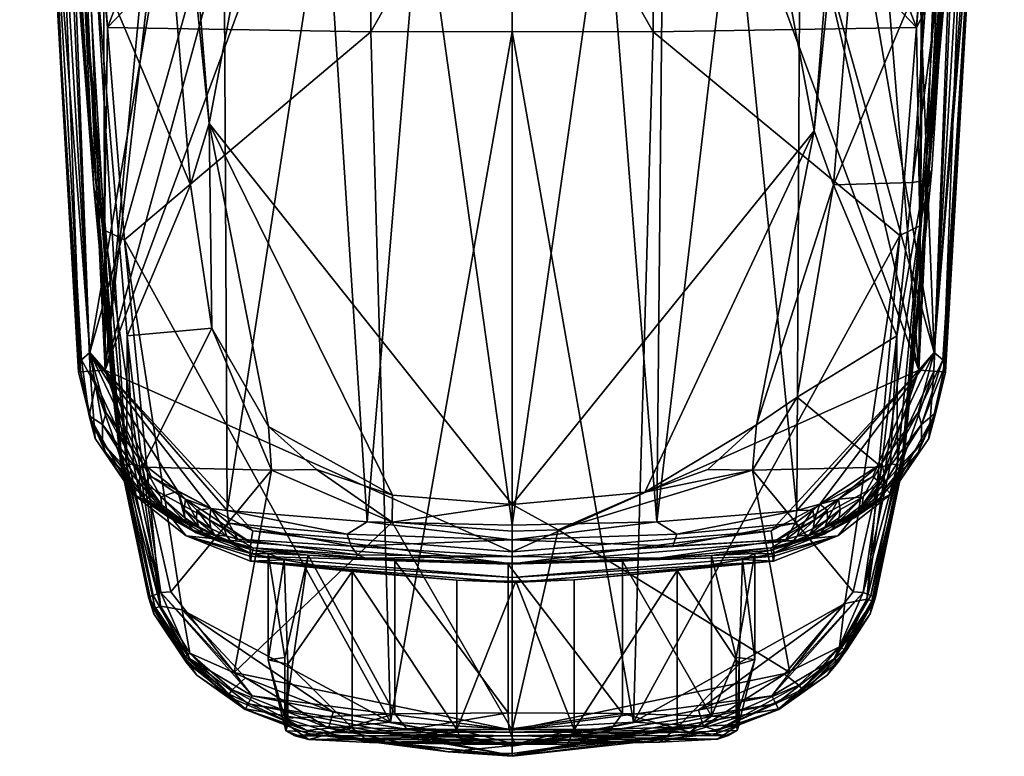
# Model space of a CAD drawing. Header units: centimetres. Extents: x 2.4 to 7.3, y -10.6 to 3.7.
# Tile 1 of 7: x 2.4 to 7.3, y -10.6 to -6.9. Entities that reach past the tile are written whole.
import ezdxf

# ---------------------------------------------------------------- set-up
doc = ezdxf.new("R2010")
doc.units = ezdxf.units.CM
doc.layers.get('0').update_dxf_attribs({"true_color": 0x5890e1})

msp = doc.modelspace()

# ---------------------------------------------------------------- meshes
at = {"color": 46, "true_color": 0x876e08}
mesh = msp.add_polyface(dxfattribs=at)
corners = [(2.5379, -6.1978, 56.3377), (2.6894, -8.6629, 56.3913), (2.3982, -0.9975, 56.3924), (3.4885, -2.6807, 56.5905), (2.8119, -8.6546, 56.4896), (4.3375, -3.0774, 56.6353), (3.3854, -2.5968, 56.5823), (4.8268, -3.2084, 56.642), (2.3885, -0.9976, 56.3384), (2.5427, -6.1978, 55.5291), (2.3885, -0.8844, 55.4171), (2.5555, -6.1978, 55.412), (2.4506, -2.8545, 55.1583), (2.5384, -5.0129, 55.2712), (2.5957, -6.1978, 55.3055), (3.1447, -6.1978, 54.3409), (2.6341, -4.8066, 55.0011), (3.2075, -6.091, 54.2358), (3.2696, -4.6817, 53.7168), (3.4874, -4.9548, 53.5761), (3.7407, -4.5205, 53.179), (3.7328, -5.2102, 53.4542), (4.0577, -4.7296, 53.1056), (4.0107, -5.4445, 53.3542), (4.4279, -4.9045, 53.0684), (4.3314, -5.6512, 53.2834), (4.8268, -5.0257, 53.0752), (4.7154, -5.8172, 53.2557), (4.8268, -5.8502, 53.258), (4.3764, -6.1978, 53.36), (4.4018, -4.2366, 52.7701), (4.0026, -4.0805, 52.7876), (4.8268, -4.3413, 52.7945), (3.9018, -6.1978, 53.5632), (3.4668, -4.2836, 53.2815), (2.9092, -4.0871, 54.0494), (3.3988, -6.1978, 54.0057), (4.9381, -5.8172, 53.2557), (4.8268, -6.1978, 53.3058), (5.2257, -4.9045, 53.0684), (4.8268, -4.3422, 58.9035), (5.0482, -4.4859, 59.0149), (4.8268, -4.6725, 59.1085), (2.4133, -1.5388, 60.1724), (2.5642, -4.9908, 60.1679), (2.6924, -6.5982, 60.287), (2.4749, -1.5348, 60.2289), (2.7621, -6.6095, 60.344), (2.5287, -4.3412, 59.8986), (2.6672, -6.6018, 60.2016), (4.2498, -4.718, 59.1946), (4.6054, -4.4859, 59.0149), (4.8268, -5.7486, 59.3711), (4.1231, -5.6005, 59.4068), (3.8851, -4.9586, 59.3643), (3.5628, -4.4296, 59.3269), (3.4985, -5.221, 59.499), (2.6473, -4.3419, 59.7158), (4.1381, -4.0893, 58.8201), (3.8619, -4.2489, 59.086), (2.8235, -6.9566, 59.8173), (2.591, -4.3418, 59.7536), (2.7556, -7.7514, 60.0367), (2.5379, -4.3415, 59.8393), (3.3261, -7.4316, 60.5262), (2.7265, -1.5391, 60.3548), (3.2338, -7.7356, 60.5082), (4.8268, -9.3199, 60.5702), (4.8268, 0.5454, 60.3409)]
mesh.append_faces([[corners[k] for k in face] for face in [(0, 1, 2), (3, 4, 5), (3, 6, 4), (5, 4, 7), (8, 9, 0), (9, 10, 11), (12, 13, 11), (11, 13, 14), (14, 13, 15), (15, 13, 16), (17, 16, 18), (19, 18, 20), (21, 20, 22), (23, 22, 24), (25, 24, 26), (27, 26, 28), (27, 29, 25), (26, 27, 25), (22, 30, 24), (22, 31, 30), (22, 20, 31), (24, 32, 26), (24, 30, 32), (25, 33, 23), (24, 25, 23), (23, 33, 21), (22, 23, 21), (15, 16, 17), (20, 21, 19), (19, 21, 17), (18, 19, 17), (34, 18, 35), (34, 20, 18), (18, 16, 35), (33, 36, 21), (21, 36, 17), (28, 37, 38), (28, 26, 37), (39, 26, 32), (40, 41, 42), (43, 44, 45), (46, 45, 47), (44, 48, 49), (50, 51, 42), (52, 50, 42), (52, 53, 50), (50, 53, 54), (55, 54, 56), (57, 55, 56), (40, 42, 51), (53, 56, 54), (51, 50, 58), (58, 50, 59), (59, 50, 55), (55, 50, 54), (60, 56, 53), (60, 57, 56), (57, 60, 61), (61, 62, 63), (62, 48, 63), (64, 65, 66), (65, 47, 66), (67, 68, 64)]], dxfattribs={"color": 46})
mesh = msp.add_polyface(dxfattribs=at)
corners = [(2.3982, -0.9975, 56.3924), (2.737, -8.6597, 56.4575), (2.446, -0.9971, 56.4578), (2.5206, -0.9965, 56.4896), (2.8119, -8.6546, 56.4896), (3.3854, -2.5968, 56.5823), (2.7851, -1.7397, 56.5223), (2.3885, -0.8599, 55.2152), (2.4506, -2.8545, 55.1583), (2.5555, -6.1978, 55.412), (2.5384, -5.0129, 55.2712), (2.6341, -4.8066, 55.0011), (2.6459, -3.4297, 54.4481), (2.9092, -4.0871, 54.0494), (2.7593, -2.8145, 53.3864), (3.1275, -3.4041, 53.0592), (2.7755, -2.2619, 52.2589), (3.5607, -2.3255, 49.3605), (3.8915, -3.1965, 51.8622), (3.5233, -3.0204, 51.9008), (2.478, -2.7109, 54.9112), (3.6617, -3.8868, 52.8447), (3.7407, -4.5205, 53.179), (3.4668, -4.2836, 53.2815), (3.219, -2.8031, 51.9827), (2.5301, -2.1352, 53.8081), (2.4749, -1.5348, 60.2289), (2.4133, -1.5388, 60.1724), (2.6924, -6.5982, 60.287), (2.5642, -4.9908, 60.1679), (2.3908, -1.5417, 60.0919), (2.5287, -4.3412, 59.8986), (2.5379, -4.3415, 59.8393), (2.4981, -2.9127, 59.6594), (2.5447, -3.6424, 59.7209), (2.5961, -3.6439, 59.6759), (2.5469, -3.0797, 59.6249), (2.6473, -4.3419, 59.7158), (2.6531, -4.2593, 59.7074), (2.591, -4.3418, 59.7536), (2.3904, -1.4969, 59.7832), (2.8956, -2.7542, 58.4088), (3.0034, -2.7839, 57.7453), (3.276, -3.2302, 58.5092), (3.1327, -3.2682, 58.9194), (3.694, -3.6716, 58.6506), (3.2468, -3.8946, 59.2964), (3.8619, -4.2489, 59.086), (3.5628, -4.4296, 59.3269), (2.9525, -4.0708, 59.5426), (2.6972, -3.4805, 59.578), (2.9474, -3.3447, 59.2838), (2.8018, -2.747, 58.8726), (3.4234, -3.1433, 57.5903), (3.5068, -3.2049, 57.6285), (3.6936, -3.3025, 57.532), (4.0498, -3.5321, 57.9055), (2.6734, -2.7716, 59.2988), (3.4883, -3.7668, 58.9929), (2.8543, -1.5331, 60.3891), (2.7265, -1.5391, 60.3548), (3.3261, -7.4316, 60.5262), (2.82, -2.4491, 56.9076), (3.6936, -3.2304, 56.9243), (2.7621, -6.6095, 60.344), (4.8268, 0.5454, 60.3409)]
mesh.append_faces([[corners[k] for k in face] for face in [(0, 1, 2), (3, 2, 4), (4, 5, 6), (3, 4, 6), (7, 8, 9), (10, 8, 11), (11, 8, 12), (13, 12, 14), (15, 14, 16), (17, 18, 19), (12, 8, 20), (21, 22, 23), (15, 23, 13), (14, 15, 13), (19, 21, 15), (24, 15, 16), (24, 19, 15), (13, 11, 12), (20, 25, 12), (12, 25, 14), (15, 21, 23), (26, 27, 28), (29, 30, 31), (32, 33, 34), (35, 34, 33), (36, 35, 33), (37, 35, 38), (37, 39, 35), (35, 39, 34), (39, 32, 34), (31, 40, 32), (32, 40, 33), (41, 42, 43), (44, 43, 45), (46, 47, 48), (49, 48, 37), (38, 49, 37), (38, 35, 49), (49, 35, 50), (46, 50, 51), (44, 51, 52), (41, 44, 52), (41, 43, 44), (42, 53, 43), (43, 53, 54), (53, 55, 54), (56, 43, 54), (35, 36, 50), (50, 36, 51), (51, 36, 57), (57, 52, 51), (51, 44, 46), (46, 44, 58), (47, 46, 58), (45, 58, 44), (48, 49, 46), (46, 49, 50), (59, 60, 61), (53, 42, 62), (63, 53, 62), (63, 55, 53), (26, 64, 60), (65, 59, 61)]], dxfattribs={"color": 46})
mesh = msp.add_polyface(dxfattribs=at)
corners = [(5.5426, -3.0898, 56.6272), (6.1648, -2.6809, 56.5905), (5.3161, -3.0773, 56.6353), (4.8268, -3.2084, 56.642), (5.9918, -3.8868, 52.8447), (5.9129, -4.5205, 53.179), (5.651, -4.0805, 52.7876), (5.7621, -3.1965, 51.8622), (5.3231, -3.327, 51.8718), (5.6996, -2.4856, 49.3389), (4.8268, -2.9611, 50.9556), (5.2518, -4.2366, 52.7701), (4.8268, -4.3413, 52.7945), (4.8268, -3.4061, 51.9304), (5.5959, -4.7296, 53.1056), (6.1303, -3.0204, 51.9008), (5.2318, -3.6146, 57.8437), (5.6037, -3.5321, 57.9055), (5.1646, -3.6819, 58.0233), (5.4613, -3.4918, 57.4695), (5.96, -3.3026, 57.532), (6.1468, -3.2049, 57.6285), (6.3776, -3.2302, 58.5092), (5.9595, -3.6716, 58.6506), (4.9955, -3.7999, 58.2532), (5.5154, -4.0893, 58.8201), (4.8268, -3.8615, 58.3546), (4.8268, -4.3422, 58.9035), (4.8268, -3.7117, 58.0343), (5.1296, -3.6961, 58.0481), (5.1916, -3.5909, 57.6654), (5.0748, -3.5827, 57.5228), (4.9067, -3.5816, 57.4464), (5.0482, -4.4859, 59.0149), (4.8268, -3.693, 57.9819), (6.1653, -3.7668, 58.9929), (5.7917, -4.2489, 59.086), (6.3228, -7.4691, 60.527), (6.7992, -1.5331, 60.3891), (4.8268, 0.5454, 60.3409), (4.8268, -3.5124, 56.9303), (5.9599, -3.2304, 56.9243), (5.3161, -3.0171, 56.9198), (6.1979, -2.5747, 56.9102), (6.1979, -2.6239, 56.7461), (5.3161, -3.0362, 56.8478), (4.3375, -3.0171, 56.9198), (4.3375, -3.0362, 56.8478), (5.2082, -3.6699, 57.7942), (5.1669, -3.663, 57.6622), (5.0816, -3.6573, 57.5532), (4.9597, -3.6619, 57.49), (4.8268, -3.6522, 57.4568), (5.1919, -3.6847, 57.9245), (4.782, -3.6636, 57.4714), (5.1051, -3.67, 57.5937), (5.1877, -3.6783, 57.7511), (4.4519, -3.6803, 57.8407)]
mesh.append_faces([[corners[k] for k in face] for face in [(0, 1, 2), (3, 0, 2), (4, 5, 6), (7, 6, 8), (9, 8, 10), (11, 12, 13), (8, 13, 10), (8, 11, 13), (8, 6, 11), (11, 6, 14), (9, 7, 8), (7, 4, 6), (7, 15, 4), (16, 17, 18), (17, 16, 19), (20, 17, 19), (20, 21, 17), (17, 22, 23), (24, 23, 25), (26, 25, 27), (26, 24, 25), (26, 28, 24), (24, 28, 29), (24, 29, 18), (17, 24, 18), (17, 23, 24), (16, 30, 19), (19, 30, 31), (32, 19, 31), (27, 25, 33), (28, 34, 29), (35, 36, 23), (23, 36, 25), (37, 38, 39), (32, 40, 19), (19, 40, 41), (20, 19, 41), (2, 1, 44), (45, 44, 42), (46, 45, 42), (45, 2, 44), (45, 47, 2), (30, 16, 48), (49, 30, 48), (49, 50, 30), (30, 50, 31), (31, 50, 51), (32, 51, 52), (18, 53, 16), (16, 53, 48), (32, 31, 51), (54, 52, 51), (55, 50, 49), (56, 49, 48), (18, 29, 53), (51, 50, 55), (48, 53, 56), (49, 56, 55)]], dxfattribs={"color": 46})
mesh.append_faces([[corners[k] for k in face] for face in [(42, 41, 40), (57, 55, 56), (57, 56, 53), (57, 53, 29)]], dxfattribs={"vtx0": -1, "vtx2": -1, "color": 46})
mesh.append_faces([[corners[k] for k in face] for face in [(42, 43, 41)]], dxfattribs={"vtx1": -1, "vtx2": -1, "color": 46})
mesh = msp.add_polyface(dxfattribs=at)
corners = [(6.9641, -8.6629, 56.3913), (7.1156, -6.1978, 56.3377), (7.2553, -0.9975, 56.3924), (6.8417, -8.6546, 56.4896), (6.8879, -1.8288, 56.5198), (6.3506, -2.604, 56.5749), (5.5426, -3.0898, 56.6272), (4.8268, -3.2084, 56.642), (6.7444, -4.0871, 54.0494), (7.0195, -4.8066, 55.0011), (6.384, -4.6817, 53.7168), (6.1868, -4.2836, 53.2815), (5.9129, -4.5205, 53.179), (7.0578, -6.1978, 55.3055), (6.8254, -6.1978, 54.8655), (7.1154, -5.0074, 55.271), (6.4461, -6.091, 54.2358), (6.1662, -4.9548, 53.5761), (5.9208, -5.2102, 53.4542), (5.5959, -4.7296, 53.1056), (5.6428, -5.4445, 53.3542), (5.2257, -4.9045, 53.0684), (5.3222, -5.6512, 53.2834), (4.8268, -5.0257, 53.0752), (4.9381, -5.8172, 53.2557), (6.2547, -6.1978, 54.0056), (5.9238, -6.1978, 53.6844), (5.7499, -6.1981, 53.5621), (5.5747, -6.1978, 53.4667), (5.2896, -6.1978, 53.3633), (5.2518, -4.2366, 52.7701), (4.8268, -4.3413, 52.7945), (5.651, -4.0805, 52.7876), (7.1109, -6.1978, 55.5291), (7.0981, -6.1978, 55.4125), (7.2651, -0.8844, 55.4171), (7.203, -2.8551, 55.1584), (7.2651, -0.9976, 56.3384), (6.9612, -6.5982, 60.287), (6.9864, -6.6018, 60.2016), (7.0894, -4.9908, 60.1679), (7.2403, -1.5388, 60.1724), (7.1787, -1.5348, 60.2289), (6.8915, -6.6095, 60.344), (7.1086, -4.3645, 60.1531), (5.7917, -4.2489, 59.086), (6.0908, -4.4296, 59.3269), (5.4038, -4.718, 59.1946), (5.5154, -4.0893, 58.8201), (5.0482, -4.4859, 59.0149), (7.0061, -4.3419, 59.7157), (6.1572, -5.2194, 59.4994), (5.7685, -4.9586, 59.3643), (5.5381, -5.5973, 59.4077), (4.8268, -5.7486, 59.3711), (4.8268, -4.6725, 59.1085), (6.83, -6.9566, 59.8173), (7.1249, -4.3412, 59.8986), (6.9669, -6.713, 59.9864), (7.1161, -4.3415, 59.8408), (6.9251, -6.7725, 59.8876), (7.0626, -4.3418, 59.7536), (6.3228, -7.4691, 60.527), (6.4199, -7.7358, 60.5082), (6.9271, -1.5391, 60.3548), (4.8268, -9.3199, 60.5702), (4.8268, 0.5454, 60.3409)]
mesh.append_faces([[corners[k] for k in face] for face in [(0, 1, 2), (3, 4, 5), (6, 3, 5), (6, 7, 3), (8, 9, 10), (11, 10, 12), (13, 14, 15), (15, 14, 9), (9, 14, 16), (10, 16, 17), (12, 17, 18), (19, 18, 20), (21, 20, 22), (23, 22, 24), (18, 25, 26), (20, 26, 27), (22, 27, 28), (29, 22, 28), (29, 24, 22), (22, 23, 21), (21, 19, 20), (21, 30, 19), (21, 31, 30), (10, 11, 8), (9, 16, 10), (17, 12, 10), (18, 19, 12), (12, 19, 32), (17, 16, 18), (18, 16, 25), (20, 18, 26), (27, 22, 20), (33, 34, 35), (13, 15, 34), (34, 15, 36), (33, 37, 1), (38, 39, 40), (41, 38, 40), (38, 42, 43), (45, 46, 47), (48, 47, 49), (46, 50, 51), (52, 51, 53), (47, 53, 54), (55, 47, 54), (55, 49, 47), (47, 46, 52), (53, 47, 52), (48, 45, 47), (52, 46, 51), (56, 53, 51), (50, 56, 51), (57, 58, 59), (59, 58, 60), (61, 60, 56), (50, 61, 56), (61, 59, 60), (62, 63, 64), (64, 63, 43), (65, 62, 66)]], dxfattribs={"color": 46})
mesh.append_faces([[corners[k] for k in face] for face in [(40, 39, 44), (57, 44, 39), (39, 58, 57)]], dxfattribs={"vtx2": -1, "color": 46})
mesh = msp.add_polyface(dxfattribs=at)
corners = [(6.9166, -8.6597, 56.4575), (7.2553, -0.9975, 56.3924), (7.2076, -0.9971, 56.4578), (6.8417, -8.6546, 56.4896), (7.133, -0.9965, 56.4896), (6.9161, -1.758, 56.5164), (6.8879, -1.8288, 56.5198), (6.3506, -2.604, 56.5749), (6.1648, -2.6809, 56.5905), (5.5426, -3.0898, 56.6272), (6.526, -3.4041, 53.0592), (6.4346, -2.8031, 51.9827), (6.8781, -2.2619, 52.2589), (7.1756, -2.7109, 54.9112), (7.203, -2.8551, 55.1584), (7.0076, -3.4297, 54.448), (7.1235, -2.1352, 53.8081), (6.8942, -2.8145, 53.3864), (7.0195, -4.8066, 55.0011), (7.1154, -5.0074, 55.271), (6.7444, -4.0871, 54.0494), (6.0928, -2.3255, 49.3605), (6.1303, -3.0204, 51.9008), (5.7621, -3.1965, 51.8622), (5.9918, -3.8868, 52.8447), (6.1868, -4.2836, 53.2815), (5.9129, -4.5205, 53.179), (7.2651, -0.8599, 55.2157), (7.0981, -6.1978, 55.4125), (7.2403, -1.5388, 60.1724), (7.1787, -1.5348, 60.2289), (6.9612, -6.5982, 60.287), (7.1086, -4.3645, 60.1531), (7.2628, -1.5417, 60.0919), (7.0894, -4.9908, 60.1679), (7.0061, -4.3419, 59.7157), (7.0003, -4.264, 59.7076), (7.0574, -3.6444, 59.6759), (7.0626, -4.3418, 59.7536), (7.1089, -3.6424, 59.7209), (7.2632, -1.4969, 59.7832), (7.1161, -4.3415, 59.8408), (7.1554, -2.9127, 59.6594), (7.1249, -4.3412, 59.8986), (7.1083, -3.0646, 59.6235), (5.96, -3.3026, 57.532), (6.2449, -3.1332, 57.5942), (6.1468, -3.2049, 57.6285), (6.3776, -3.2302, 58.5092), (6.6477, -2.7866, 57.744), (6.758, -2.7542, 58.4088), (6.5209, -3.2682, 58.9194), (6.8518, -2.747, 58.8726), (6.7062, -3.3447, 59.2838), (6.9802, -2.7716, 59.2988), (6.9563, -3.4805, 59.578), (6.7011, -4.0708, 59.5426), (6.4068, -3.8946, 59.2964), (6.0908, -4.4296, 59.3269), (5.9595, -3.6716, 58.6506), (5.7917, -4.2489, 59.086), (6.1653, -3.7668, 58.9929), (5.6037, -3.5321, 57.9055), (6.7992, -1.5331, 60.3891), (6.3228, -7.4691, 60.527), (6.9271, -1.5391, 60.3548), (6.8915, -6.6095, 60.344), (5.9599, -3.2304, 56.9243), (6.8335, -2.4491, 56.9076)]
mesh.append_faces([[corners[k] for k in face] for face in [(0, 1, 2), (3, 2, 4), (5, 3, 4), (5, 6, 3), (7, 8, 9), (10, 11, 12), (13, 14, 15), (16, 15, 17), (15, 14, 18), (14, 19, 18), (18, 20, 15), (15, 20, 17), (17, 20, 10), (12, 17, 10), (21, 22, 23), (11, 10, 22), (22, 10, 24), (20, 25, 10), (10, 25, 24), (24, 25, 26), (27, 28, 14), (29, 30, 31), (35, 36, 37), (38, 37, 39), (40, 41, 42), (40, 43, 41), (42, 41, 39), (38, 35, 37), (39, 37, 42), (42, 37, 44), (41, 38, 39), (45, 46, 47), (47, 46, 48), (46, 49, 48), (48, 49, 50), (51, 50, 52), (53, 52, 54), (44, 53, 54), (44, 55, 53), (44, 37, 55), (55, 37, 56), (57, 56, 58), (37, 36, 56), (56, 36, 35), (48, 51, 59), (48, 50, 51), (58, 60, 57), (57, 60, 61), (51, 61, 59), (51, 57, 61), (51, 53, 57), (51, 52, 53), (53, 55, 57), (57, 55, 56), (47, 48, 62), (56, 35, 58), (63, 64, 65), (65, 66, 30), (45, 67, 46), (67, 68, 46), (46, 68, 49)]], dxfattribs={"color": 46})
mesh.append_faces([[corners[k] for k in face] for face in [(32, 33, 34), (33, 32, 43)]], dxfattribs={"vtx2": -1, "color": 46})
mesh = msp.add_polyface(dxfattribs=at)
corners = [(2.7323, -8.8805, 55.5213), (2.7623, -8.9922, 56.3684), (2.6848, -8.6384, 55.5715), (2.6801, -8.6637, 56.3373), (2.7353, -8.5663, 55.3468), (2.7636, -8.7281, 55.3182), (2.6938, -8.6035, 55.4627), (2.7993, -8.9241, 55.291), (2.816, -8.8655, 55.2422), (2.6894, -8.6629, 56.3913), (2.737, -8.6597, 56.4575), (2.5427, -6.1978, 55.5291), (2.6076, -7.4177, 55.5503), (2.5379, -6.1978, 56.3377), (2.5957, -6.1978, 55.3055), (2.5555, -6.1978, 55.412), (4.8268, -6.1978, 53.3058), (4.8268, -9.4226, 53.5405), (4.3764, -6.1978, 53.36), (4.1101, -9.4049, 53.7244), (3.9018, -6.1978, 53.5632), (3.4161, -9.3503, 54.3531), (3.3988, -6.1978, 54.0057), (3.1447, -6.1978, 54.3409), (5.2896, -6.1978, 53.3633), (2.3982, -0.9975, 56.3924), (2.446, -0.9971, 56.4578), (2.8119, -8.6546, 56.4896), (4.8268, -3.2084, 56.642), (4.8268, -9.5546, 56.6154), (4.7154, -5.8172, 53.2557), (4.8268, -5.8502, 53.258), (4.3314, -5.6512, 53.2834), (3.2075, -6.091, 54.2358), (4.9381, -5.8172, 53.2557), (2.5642, -4.9908, 60.1679), (2.6672, -6.6018, 60.2016), (2.6924, -6.5982, 60.287), (2.889, -9.121, 60.2509), (2.7621, -6.6095, 60.344), (2.9178, -9.1228, 60.3419), (2.9207, -8.485, 60.385), (2.8963, -9.1262, 60.2976), (2.5287, -4.3412, 59.8986), (2.7556, -7.7514, 60.0367), (2.8464, -8.7345, 60.076), (4.1231, -5.6005, 59.4068), (4.8268, -5.7486, 59.3711), (4.1274, -6.978, 59.486), (2.8235, -6.9566, 59.8173), (2.9071, -8.0093, 59.8602), (4.8268, -6.9771, 59.4416), (4.2255, -10.3984, 59.9618), (3.0854, -9.8241, 60.0046), (2.8093, -7.9615, 59.9318), (2.591, -4.3418, 59.7536), (3.3393, -8.4459, 60.5266), (3.3261, -7.4316, 60.5262), (3.2338, -7.7356, 60.5082), (3.6216, -8.9331, 60.5611), (2.9971, -9.1351, 60.3987), (4.235, -9.2728, 60.569), (4.8268, -9.3199, 60.5702)]
mesh.append_faces([[corners[k] for k in face] for face in [(0, 1, 2), (2, 1, 3), (4, 5, 6), (6, 5, 0), (2, 6, 0), (7, 5, 8), (3, 1, 9), (9, 1, 10), (11, 12, 13), (13, 12, 3), (3, 12, 2), (14, 4, 15), (15, 4, 6), (12, 6, 2), (12, 15, 6), (12, 11, 15), (16, 17, 18), (18, 17, 19), (20, 19, 21), (22, 21, 4), (23, 4, 14), (23, 22, 4), (4, 8, 5), (22, 20, 21), (20, 18, 19), (17, 16, 24), (3, 9, 13), (9, 10, 25), (26, 10, 27), (28, 27, 29), (16, 30, 31), (16, 18, 30), (18, 20, 32), (23, 33, 22), (24, 16, 34), (35, 36, 37), (37, 36, 38), (39, 40, 41), (39, 37, 40), (40, 37, 42), (38, 42, 37), (43, 44, 36), (36, 44, 38), (38, 44, 45), (46, 47, 48), (49, 48, 50), (49, 46, 48), (51, 52, 48), (47, 51, 48), (52, 50, 48), (50, 53, 54), (49, 54, 55), (53, 45, 54), (54, 45, 44), (55, 54, 44), (49, 50, 54), (56, 57, 58), (56, 59, 57), (58, 39, 41), (56, 41, 60), (56, 58, 41), (61, 62, 57), (59, 61, 57)]], dxfattribs={"color": 46})
mesh = msp.add_polyface(dxfattribs=at)
corners = [(6.9599, -8.6035, 55.463), (6.8386, -8.8633, 55.2438), (6.9182, -8.5663, 55.3468), (6.8543, -8.9241, 55.291), (6.9688, -8.6384, 55.5715), (6.9266, -8.8641, 55.5277), (6.8912, -8.9922, 56.3684), (6.9735, -8.6637, 56.3373), (6.9166, -8.6597, 56.4575), (6.9641, -8.6629, 56.3913), (5.2896, -6.1978, 53.3633), (5.5747, -6.1978, 53.4667), (5.5435, -9.4049, 53.7244), (4.8268, -9.4226, 53.5405), (5.9238, -6.1978, 53.6844), (6.2375, -9.3503, 54.3531), (6.2547, -6.1978, 54.0056), (6.511, -6.1978, 54.344), (6.8254, -6.1978, 54.8655), (7.0578, -6.1978, 55.3055), (7.1109, -6.1978, 55.5291), (7.0981, -6.1978, 55.4125), (7.1156, -6.1978, 56.3377), (6.8417, -8.6546, 56.4896), (7.2076, -0.9971, 56.4578), (7.2553, -0.9975, 56.3924), (4.8268, -3.2084, 56.642), (4.8268, -9.5546, 56.6154), (6.4461, -6.091, 54.2358), (5.7499, -6.1981, 53.5621), (6.7573, -9.1262, 60.2976), (6.7646, -9.121, 60.2509), (6.869, -7.714, 60.2914), (6.7329, -8.485, 60.385), (6.7357, -9.1228, 60.3419), (6.811, -7.725, 60.357), (6.8897, -7.7003, 60.2231), (5.4281, -10.3984, 59.9618), (4.8268, -6.9771, 59.4416), (5.5262, -6.978, 59.486), (6.7484, -7.9874, 59.8593), (6.83, -6.9566, 59.8173), (4.8268, -5.7486, 59.3711), (5.5381, -5.5973, 59.4077), (6.9055, -7.6596, 60.0329), (6.7758, -9.012, 60.0868), (6.8461, -7.9397, 59.9309), (6.5835, -9.7892, 60.0034), (6.0376, -8.9244, 60.5608), (6.2397, -8.7876, 60.5363), (6.4199, -7.7358, 60.5082), (6.3228, -7.4691, 60.527), (6.6565, -9.1351, 60.3987), (4.8268, -9.3199, 60.5702), (5.484, -9.2592, 60.5687), (6.9612, -6.5982, 60.287), (6.9864, -6.6018, 60.2016), (6.8915, -6.6095, 60.344), (6.9669, -6.713, 59.9864), (6.9251, -6.7725, 59.8876)]
mesh.append_faces([[corners[k] for k in face] for face in [(0, 1, 2), (0, 3, 1), (0, 4, 3), (3, 4, 5), (6, 5, 7), (7, 5, 4), (8, 6, 9), (7, 9, 6), (10, 11, 12), (13, 10, 12), (11, 14, 12), (12, 14, 15), (15, 14, 16), (2, 16, 17), (18, 2, 17), (18, 19, 2), (15, 16, 2), (4, 0, 20), (20, 0, 2), (21, 2, 19), (21, 20, 2), (20, 22, 4), (4, 22, 7), (7, 22, 9), (23, 8, 24), (8, 9, 25), (23, 26, 27), (18, 17, 28), (28, 17, 16), (14, 11, 29), (30, 31, 32), (34, 30, 32), (31, 36, 32), (37, 38, 39), (40, 39, 41), (40, 37, 39), (38, 42, 39), (39, 42, 43), (39, 43, 41), (44, 45, 46), (40, 46, 47), (40, 41, 46), (48, 49, 50), (51, 48, 50), (52, 33, 49), (49, 33, 50), (50, 33, 35), (53, 54, 51), (51, 54, 48), (32, 55, 35), (35, 55, 57), (35, 57, 50), (59, 46, 41)]], dxfattribs={"color": 46})
mesh.append_faces([[corners[k] for k in face] for face in [(33, 34, 32), (32, 35, 33), (45, 44, 36), (36, 31, 45), (55, 32, 36), (36, 56, 55), (36, 44, 58), (58, 56, 36), (58, 44, 46), (46, 59, 58)]], dxfattribs={"vtx2": -1, "color": 46})
mesh = msp.add_polyface(dxfattribs=at)
corners = [(4.5541, -9.6943, 56.2563), (4.8452, -9.6999, 56.287), (4.8268, -9.7059, 56.4576), (3.5312, -9.6001, 56.4059), (4.0355, -9.6511, 55.9955), (3.6982, -9.5945, 55.524), (3.5385, -9.5643, 55.3482), (3.6195, -9.5629, 54.9489), (3.5425, -9.5454, 54.7885), (3.8173, -9.5711, 54.4019), (3.5447, -9.5346, 54.4694), (4.1004, -9.5857, 53.948), (4.2463, -9.5996, 54.0088), (4.8268, -9.6109, 53.736), (4.8084, -9.6151, 53.8606), (3.4896, -9.5264, 54.5374), (3.2618, -9.4595, 54.846), (3.2128, -9.4752, 56.4358), (3.4382, -9.5047, 54.5031), (3.4688, -9.4914, 54.4066), (3.4139, -9.4767, 54.464), (3.4013, -9.4405, 54.4262), (3.4251, -9.4117, 54.3656), (3.3813, -9.4958, 54.6113), (4.8268, -9.4226, 53.5405), (4.8268, -9.4941, 53.5592), (4.1101, -9.4049, 53.7244), (4.0108, -9.4661, 53.8039), (3.4161, -9.3503, 54.3531), (4.0307, -9.5267, 53.8408), (4.8268, -9.5773, 53.6312), (4.0618, -9.5685, 53.8931), (4.8268, -9.6822, 56.5446), (3.5279, -9.5761, 56.4917), (4.8268, -9.6138, 56.6029), (3.5341, -9.5088, 56.5501), (3.5427, -9.4508, 56.5631), (4.8268, -9.5546, 56.6154), (2.8119, -8.6546, 56.4896), (4.8268, -10.4321, 59.9632), (4.2255, -10.3984, 59.9618), (4.8268, -6.9771, 59.4416), (3.1936, -9.8408, 59.9363), (2.9071, -8.0093, 59.8602), (3.3393, -8.4459, 60.5266), (3.6361, -9.1497, 60.5517), (3.6216, -8.9331, 60.5611), (3.8588, -9.1467, 60.5661), (4.2332, -9.4065, 60.5597), (4.235, -9.2728, 60.569), (4.8268, -9.3199, 60.5702), (4.8268, -9.4515, 60.5607), (3.4507, -10.1522, 60.4114), (4.8268, -10.4377, 60.4178), (4.5541, -10.4349, 56.2305), (3.7165, -10.1112, 55.5496), (3.6195, -10.0897, 54.9305), (3.7021, -10.0782, 54.6015), (4.2463, -10.3565, 53.9824), (4.8084, -10.3513, 53.8349)]
mesh.append_faces([[corners[k] for k in face] for face in [(0, 1, 2), (3, 0, 2), (3, 4, 0), (3, 5, 4), (3, 6, 5), (5, 6, 7), (7, 6, 8), (9, 8, 10), (11, 9, 10), (11, 12, 9), (11, 13, 12), (12, 13, 14), (9, 7, 8), (10, 8, 15), (15, 8, 16), (16, 8, 6), (3, 17, 6), (10, 18, 19), (10, 15, 18), (18, 20, 19), (19, 20, 21), (22, 19, 21), (18, 15, 23), (24, 25, 26), (26, 25, 27), (28, 27, 22), (28, 26, 27), (27, 25, 29), (22, 29, 19), (22, 27, 29), (13, 11, 30), (30, 11, 31), (29, 31, 19), (29, 30, 31), (29, 25, 30), (11, 10, 31), (31, 10, 19), (2, 32, 3), (3, 32, 33), (33, 32, 34), (35, 34, 36), (35, 33, 34), (34, 37, 36), (37, 38, 36), (39, 40, 41), (42, 43, 40), (44, 45, 46), (46, 45, 47), (47, 45, 48), (49, 48, 50), (49, 47, 48), (48, 51, 50), (52, 48, 45), (48, 53, 51), (46, 47, 49), (0, 4, 54), (4, 5, 55), (55, 5, 56), (56, 5, 7), (57, 7, 9), (9, 12, 58), (59, 12, 14), (57, 56, 7)]], dxfattribs={"color": 46})
mesh = msp.add_polyface(dxfattribs=at)
corners = [(4.8084, -9.6151, 53.8606), (4.8268, -9.6109, 53.736), (5.3746, -9.6012, 53.9917), (5.5531, -9.5857, 53.948), (5.8155, -9.5727, 54.3715), (6.1089, -9.5346, 54.4694), (6.1111, -9.5454, 54.7885), (6.0297, -9.5623, 54.9125), (6.1151, -9.5643, 55.3482), (5.9684, -9.5915, 55.4897), (6.1224, -9.6001, 56.4059), (5.6456, -9.6475, 55.9712), (5.1351, -9.6927, 56.2476), (4.8268, -9.7059, 56.4576), (4.8452, -9.6999, 56.287), (4.8268, -9.5773, 53.6312), (6.1824, -9.4939, 54.4086), (5.6228, -9.5267, 53.8408), (6.2285, -9.4115, 54.3656), (5.6427, -9.4661, 53.8039), (6.2375, -9.3503, 54.3531), (5.5435, -9.4049, 53.7244), (4.8268, -9.4226, 53.5405), (4.8268, -9.4941, 53.5592), (6.2396, -9.4767, 54.464), (6.2154, -9.5047, 54.5031), (6.2522, -9.4405, 54.4262), (6.3243, -9.4836, 54.72), (6.1429, -9.5304, 54.5202), (6.1776, -9.5236, 54.5438), (6.2722, -9.4958, 54.6113), (6.3729, -9.4674, 54.8221), (4.8268, -9.5546, 56.6154), (4.8268, -9.6138, 56.6029), (6.1109, -9.4508, 56.5631), (6.1194, -9.5088, 56.5501), (6.1256, -9.5761, 56.4917), (4.8268, -9.6822, 56.5446), (6.8417, -8.6546, 56.4896), (4.8268, -10.4321, 59.9632), (4.8268, -6.9771, 59.4416), (5.4281, -10.3984, 59.9618), (6.7484, -7.9874, 59.8593), (6.4748, -9.8108, 59.935), (4.8268, -9.4515, 60.5607), (5.0557, -9.4459, 60.5606), (4.8268, -9.3199, 60.5702), (5.484, -9.2592, 60.5687), (6.0174, -9.1493, 60.5518), (5.7963, -9.1458, 60.5662), (6.0376, -8.9244, 60.5608), (6.2397, -8.7876, 60.5363), (4.8268, -10.4377, 60.4178), (6.2029, -10.1522, 60.4114), (5.3746, -10.3559, 53.9652), (5.8155, -10.3691, 54.3438), (5.9371, -10.077, 54.5675), (6.0297, -10.0884, 54.8941), (5.9515, -10.1101, 55.5157), (5.1351, -10.4346, 56.2217)]
mesh.append_faces([[corners[k] for k in face] for face in [(0, 1, 2), (2, 1, 3), (4, 3, 5), (6, 4, 5), (6, 7, 4), (6, 8, 7), (7, 8, 9), (9, 8, 10), (11, 10, 12), (11, 9, 10), (4, 2, 3), (10, 13, 12), (12, 13, 14), (1, 15, 3), (3, 15, 16), (5, 3, 16), (16, 15, 17), (18, 17, 19), (20, 19, 21), (20, 18, 19), (22, 21, 23), (23, 21, 19), (17, 23, 19), (17, 15, 23), (18, 16, 17), (24, 25, 16), (26, 16, 18), (27, 28, 29), (30, 29, 25), (29, 28, 25), (25, 28, 5), (16, 25, 5), (26, 24, 16), (31, 8, 6), (28, 6, 5), (28, 31, 6), (32, 33, 34), (34, 33, 35), (35, 33, 36), (36, 33, 37), (10, 37, 13), (10, 36, 37), (34, 38, 32), (39, 40, 41), (42, 43, 41), (44, 45, 46), (46, 45, 47), (47, 45, 48), (49, 48, 50), (49, 47, 48), (48, 51, 50), (44, 52, 45), (48, 45, 53), (50, 47, 49), (54, 0, 2), (55, 2, 4), (56, 4, 7), (57, 7, 9), (58, 9, 11), (11, 12, 59), (59, 12, 14), (58, 57, 9), (57, 56, 7)]], dxfattribs={"color": 46})
mesh = msp.add_polyface(dxfattribs=at)
corners = [(6.2285, -9.4115, 54.3656), (6.2375, -9.3503, 54.3531), (6.3168, -9.3475, 54.4606), (6.3777, -9.4307, 54.6412), (6.3886, -9.3934, 54.6035), (6.4513, -9.3438, 54.6746), (6.4466, -9.3853, 54.7116), (6.5663, -9.2822, 54.8545), (6.4311, -9.4195, 54.7497), (6.561, -9.3232, 54.8914), (6.5465, -9.358, 54.9295), (6.6719, -9.214, 55.0353), (6.6648, -9.2538, 55.0725), (6.855, -9.0139, 55.3638), (6.8384, -9.0626, 55.4045), (6.9266, -8.8641, 55.5277), (6.6283, -9.3131, 55.1456), (6.6492, -9.2879, 55.1107), (6.5231, -9.3866, 54.9685), (6.6703, -9.1683, 54.999), (6.8543, -8.9241, 55.291), (6.8386, -8.8633, 55.2438), (6.6583, -9.1149, 54.961), (6.444, -9.2941, 54.6391), (6.3875, -9.348, 54.5672), (6.3185, -9.438, 54.5333), (6.3243, -9.3973, 54.4962), (6.3522, -9.3189, 54.5058), (6.3729, -9.4674, 54.8221), (6.7028, -9.2683, 56.4114), (6.1151, -9.5643, 55.3482), (6.8912, -8.9922, 56.3684), (6.6146, -9.1806, 56.5138), (6.6543, -9.2154, 56.4987), (6.8417, -8.6546, 56.4896), (6.9166, -8.6597, 56.4575), (6.1109, -9.4508, 56.5631), (6.1194, -9.5088, 56.5501), (6.4407, -9.4752, 56.4358), (6.9182, -8.5663, 55.3468), (6.7012, -9.1177, 60.3769), (6.7357, -9.1228, 60.3419), (6.7329, -8.485, 60.385), (6.6565, -9.1351, 60.3987), (6.5665, -9.7556, 60.3873), (6.6276, -9.7786, 60.3023), (6.7646, -9.121, 60.2509), (6.7573, -9.1262, 60.2976), (6.6043, -9.7698, 60.3508), (6.8461, -7.9397, 59.9309), (6.7758, -9.012, 60.0868), (6.5835, -9.7892, 60.0034), (6.7484, -7.9874, 59.8593), (6.4748, -9.8108, 59.935), (6.0174, -9.1493, 60.5518), (6.5164, -9.7528, 60.4068), (6.2397, -8.7876, 60.5363), (6.624, -9.7896, 60.112)]
mesh.append_faces([[corners[k] for k in face] for face in [(0, 1, 2), (3, 4, 5), (6, 5, 7), (8, 7, 9), (10, 9, 11), (12, 11, 13), (14, 13, 15), (14, 16, 17), (17, 16, 18), (11, 9, 19), (20, 19, 21), (13, 20, 15), (13, 11, 20), (20, 11, 19), (21, 19, 22), (22, 19, 7), (23, 7, 5), (4, 23, 5), (4, 24, 23), (4, 25, 24), (24, 25, 26), (27, 26, 2), (1, 27, 2), (16, 28, 18), (7, 8, 6), (23, 24, 27), (22, 23, 27), (22, 7, 23), (13, 14, 12), (12, 14, 17), (10, 17, 18), (10, 12, 17), (10, 11, 12), (9, 7, 19), (10, 8, 9), (5, 6, 3), (26, 27, 24), (29, 30, 16), (14, 29, 16), (14, 15, 29), (29, 15, 31), (32, 33, 34), (33, 29, 35), (34, 33, 35), (36, 37, 32), (32, 37, 33), (38, 29, 33), (35, 29, 31), (21, 22, 39), (39, 22, 27), (1, 39, 27), (36, 32, 34), (40, 41, 42), (43, 40, 42), (43, 44, 40), (45, 46, 47), (48, 47, 41), (40, 44, 41), (49, 50, 51), (52, 51, 53), (43, 54, 55), (43, 56, 54)]], dxfattribs={"color": 46})
mesh.append_faces([[corners[k] for k in face] for face in [(57, 50, 46)]], dxfattribs={"vtx2": -1, "color": 46})
mesh = msp.add_polyface(dxfattribs=at)
corners = [(3.0256, -9.3133, 55.1452), (3.5385, -9.5643, 55.3482), (2.9508, -9.2683, 56.4114), (2.8136, -9.06, 55.4065), (2.7323, -8.8805, 55.5213), (2.7623, -8.9922, 56.3684), (2.7636, -8.7281, 55.3182), (2.7993, -8.9241, 55.291), (2.7985, -9.0139, 55.3638), (2.9816, -9.214, 55.0353), (2.9887, -9.2538, 55.0725), (3.1071, -9.358, 54.9295), (3.0044, -9.2879, 55.1107), (3.1305, -9.3866, 54.9685), (3.2618, -9.4595, 54.846), (3.4161, -9.3503, 54.3531), (3.4251, -9.4117, 54.3656), (3.3359, -9.3393, 54.4602), (3.2096, -9.2941, 54.6391), (3.2661, -9.348, 54.5672), (3.265, -9.3934, 54.6035), (3.2023, -9.3438, 54.6746), (3.2759, -9.4307, 54.6412), (3.0873, -9.2822, 54.8545), (3.2224, -9.4195, 54.7497), (3.0926, -9.3232, 54.8914), (2.9833, -9.1683, 54.999), (2.816, -8.8655, 55.2422), (3.207, -9.3853, 54.7116), (3.1722, -9.254, 54.6902), (2.9944, -9.1141, 54.9621), (3.3293, -9.3973, 54.4962), (3.5341, -9.5088, 56.5501), (3.0389, -9.1806, 56.5138), (2.9993, -9.2154, 56.4987), (3.5427, -9.4508, 56.5631), (2.8119, -8.6546, 56.4896), (2.737, -8.6597, 56.4575), (3.2128, -9.4752, 56.4358), (2.7353, -8.5663, 55.3468), (2.8963, -9.1262, 60.2976), (2.889, -9.121, 60.2509), (3.0259, -9.7786, 60.3023), (3.0871, -9.7556, 60.3873), (2.9971, -9.1351, 60.3987), (2.9524, -9.1177, 60.3769), (2.9178, -9.1228, 60.3419), (2.9207, -8.485, 60.385), (3.0493, -9.7698, 60.3508), (2.8778, -9.012, 60.0868), (2.8464, -8.7345, 60.076), (3.0421, -9.8197, 60.1127), (3.0854, -9.8241, 60.0046), (2.9071, -8.0093, 59.8602), (3.1936, -9.8408, 59.9363), (3.6361, -9.1497, 60.5517), (3.1372, -9.7528, 60.4068), (3.3393, -8.4459, 60.5266)]
mesh.append_faces([[corners[k] for k in face] for face in [(0, 1, 2), (3, 2, 4), (3, 0, 2), (2, 5, 4), (4, 6, 7), (8, 7, 9), (10, 9, 11), (12, 11, 13), (0, 13, 14), (0, 12, 13), (0, 3, 12), (10, 3, 8), (9, 10, 8), (15, 16, 17), (18, 19, 20), (21, 20, 22), (23, 24, 25), (26, 25, 9), (7, 26, 9), (7, 27, 26), (21, 28, 29), (18, 29, 17), (19, 18, 17), (25, 11, 9), (25, 24, 11), (3, 4, 8), (8, 4, 7), (27, 30, 26), (26, 30, 23), (25, 26, 23), (11, 12, 10), (10, 12, 3), (20, 21, 18), (18, 21, 29), (29, 28, 23), (30, 29, 23), (28, 21, 22), (23, 28, 24), (19, 17, 31), (32, 33, 34), (32, 35, 33), (33, 36, 34), (34, 36, 37), (2, 37, 5), (37, 2, 34), (34, 2, 38), (15, 17, 39), (39, 17, 29), (30, 39, 29), (30, 27, 39), (35, 36, 33), (40, 41, 42), (43, 44, 45), (46, 45, 47), (48, 46, 40), (44, 47, 45), (43, 45, 46), (49, 41, 50), (49, 51, 41), (49, 50, 52), (53, 54, 52), (55, 44, 56), (55, 57, 44)]], dxfattribs={"color": 46})
mesh = msp.add_polyface(dxfattribs=at)
corners = [(3.5385, -9.5643, 55.3482), (3.2128, -9.4752, 56.4358), (2.9508, -9.2683, 56.4114), (3.0256, -9.3133, 55.1452), (3.2618, -9.4595, 54.846), (3.207, -9.3853, 54.7116), (3.2759, -9.4307, 54.6412), (3.2224, -9.4195, 54.7497), (3.3359, -9.3393, 54.4602), (3.4251, -9.4117, 54.3656), (3.4013, -9.4405, 54.4262), (3.3293, -9.3973, 54.4962), (3.4139, -9.4767, 54.464), (3.3351, -9.438, 54.5333), (3.3527, -9.4708, 54.5717), (3.265, -9.3934, 54.6035), (3.2661, -9.348, 54.5672), (3.3813, -9.4958, 54.6113), (3.4896, -9.5264, 54.5374), (3.3293, -9.4836, 54.72), (3.2976, -9.4605, 54.68), (3.2476, -9.4469, 54.789), (3.1071, -9.358, 54.9295), (3.1305, -9.3866, 54.9685), (3.4382, -9.5047, 54.5031), (3.5341, -9.5088, 56.5501), (3.5279, -9.5761, 56.4917), (2.9993, -9.2154, 56.4987), (3.5312, -9.6001, 56.4059), (3.0493, -9.7698, 60.3508), (3.0259, -9.7786, 60.3023), (3.2317, -10.0837, 60.3528), (3.0871, -9.7556, 60.3873), (3.5403, -10.2676, 60.3945), (3.4507, -10.1522, 60.4114), (3.1372, -9.7528, 60.4068), (2.889, -9.121, 60.2509), (3.0533, -9.8612, 60.2506), (3.2122, -10.1012, 60.3012), (3.5076, -10.3316, 60.3015), (3.2662, -10.1658, 60.2468), (2.9971, -9.1351, 60.3987), (2.8963, -9.1262, 60.2976), (2.9178, -9.1228, 60.3419), (3.5196, -10.3078, 60.3553), (3.4191, -10.2703, 60.1188), (3.5057, -10.3356, 60.2461), (3.1985, -10.078, 60.1166), (3.0421, -9.8197, 60.1127), (3.5066, -10.1792, 59.952), (3.4406, -10.2378, 60.0181), (3.2305, -10.0563, 60.0123), (3.1936, -9.8408, 59.9363), (3.0854, -9.8241, 60.0046), (3.4252, -10.2596, 60.0667), (3.2087, -10.0721, 60.0628), (3.0597, -9.8332, 60.0572), (2.8778, -9.012, 60.0868), (3.6361, -9.1497, 60.5517)]
mesh.append_faces([[corners[k] for k in face] for face in [(0, 1, 2), (3, 4, 0), (5, 6, 7), (8, 9, 10), (11, 10, 12), (13, 12, 14), (15, 14, 6), (15, 13, 14), (15, 16, 13), (13, 16, 11), (12, 13, 11), (17, 18, 19), (20, 19, 21), (7, 21, 22), (19, 18, 4), (21, 4, 22), (21, 19, 4), (23, 22, 4), (21, 7, 20), (20, 7, 6), (14, 20, 6), (14, 17, 20), (14, 24, 17), (14, 12, 24), (11, 8, 10), (19, 20, 17), (25, 1, 26), (25, 27, 1), (28, 26, 1), (29, 30, 31), (32, 31, 33), (34, 32, 33), (34, 35, 32), (36, 37, 30), (30, 37, 38), (31, 38, 39), (37, 40, 38), (38, 40, 39), (35, 41, 32), (29, 42, 30), (29, 32, 43), (29, 31, 32), (30, 38, 31), (44, 31, 39), (45, 46, 40), (47, 40, 37), (48, 37, 36), (48, 47, 37), (47, 45, 40), (49, 50, 51), (52, 51, 53), (51, 54, 55), (53, 55, 56), (57, 56, 48), (57, 53, 56), (48, 56, 47), (47, 56, 55), (45, 55, 54), (47, 55, 45), (51, 50, 54), (53, 51, 55), (49, 51, 52), (34, 58, 35)]], dxfattribs={"color": 46})
mesh = msp.add_polyface(dxfattribs=at)
corners = [(6.2522, -9.4405, 54.4262), (6.3168, -9.3475, 54.4606), (6.3243, -9.3973, 54.4962), (6.2396, -9.4767, 54.464), (6.3185, -9.438, 54.5333), (6.3009, -9.4708, 54.5717), (6.3886, -9.3934, 54.6035), (6.5465, -9.358, 54.9295), (6.5231, -9.3866, 54.9685), (6.406, -9.4469, 54.789), (6.4311, -9.4195, 54.7497), (6.356, -9.4605, 54.68), (6.3777, -9.4307, 54.6412), (6.3729, -9.4674, 54.8221), (6.3243, -9.4836, 54.72), (6.2722, -9.4958, 54.6113), (6.2154, -9.5047, 54.5031), (6.2285, -9.4115, 54.3656), (6.1429, -9.5304, 54.5202), (6.1776, -9.5236, 54.5438), (6.4466, -9.3853, 54.7116), (6.1224, -9.6001, 56.4059), (6.1151, -9.5643, 55.3482), (6.4407, -9.4752, 56.4358), (6.7028, -9.2683, 56.4114), (6.6283, -9.3131, 55.1456), (6.1194, -9.5088, 56.5501), (6.6543, -9.2154, 56.4987), (6.1256, -9.5761, 56.4917), (6.134, -10.3078, 60.3553), (6.146, -10.3316, 60.3015), (6.4219, -10.0837, 60.3528), (6.1132, -10.2676, 60.3945), (6.5665, -9.7556, 60.3873), (6.2029, -10.1522, 60.4114), (6.5164, -9.7528, 60.4068), (6.3874, -10.1658, 60.2468), (6.1479, -10.3356, 60.2461), (6.4414, -10.1012, 60.3012), (6.6003, -9.8612, 60.2506), (6.6276, -9.7786, 60.3023), (6.6043, -9.7698, 60.3508), (6.7357, -9.1228, 60.3419), (6.6565, -9.1351, 60.3987), (6.7646, -9.121, 60.2509), (6.7573, -9.1262, 60.2976), (6.5835, -9.7892, 60.0034), (6.7758, -9.012, 60.0868), (6.6095, -9.7973, 60.0563), (6.4718, -10.0389, 60.0621), (6.4822, -10.0442, 60.1162), (6.2823, -10.2377, 60.1183), (6.2642, -10.2356, 60.0661), (6.449, -10.0242, 60.0113), (6.2479, -10.2146, 60.0173), (6.1771, -10.1598, 59.9511), (6.624, -9.7896, 60.112), (6.4748, -9.8108, 59.935), (6.0174, -9.1493, 60.5518)]
mesh.append_faces([[corners[k] for k in face] for face in [(0, 1, 2), (3, 2, 4), (5, 4, 6), (7, 8, 9), (10, 9, 11), (12, 11, 5), (6, 12, 5), (8, 13, 9), (9, 13, 14), (11, 14, 15), (5, 15, 16), (1, 0, 17), (13, 18, 14), (15, 14, 19), (2, 3, 0), (4, 5, 3), (3, 5, 16), (15, 5, 11), (11, 12, 10), (10, 12, 20), (14, 11, 9), (9, 10, 7), (21, 22, 23), (23, 22, 24), (25, 22, 13), (26, 23, 27), (26, 28, 23), (21, 23, 28), (29, 30, 31), (32, 31, 33), (34, 33, 35), (36, 30, 37), (36, 38, 30), (36, 39, 38), (38, 39, 40), (31, 40, 41), (33, 41, 42), (43, 35, 33), (39, 44, 40), (41, 40, 45), (33, 34, 32), (30, 38, 31), (31, 38, 40), (31, 41, 33), (46, 47, 48), (49, 48, 50), (51, 49, 50), (51, 52, 49), (53, 54, 55), (47, 56, 48), (48, 56, 50), (54, 53, 52), (52, 53, 49), (49, 53, 46), (48, 49, 46), (55, 57, 53), (53, 57, 46), (58, 34, 35)]], dxfattribs={"color": 46})
mesh.append_faces([[corners[k] for k in face] for face in [(36, 37, 51), (51, 50, 36), (39, 36, 50), (50, 56, 39), (44, 39, 56)]], dxfattribs={"vtx2": -1, "color": 46})
mesh = msp.add_polyface(dxfattribs=at)
corners = [(3.4507, -10.1522, 60.4114), (3.5403, -10.2676, 60.3945), (4.8268, -10.4377, 60.4178), (3.5196, -10.3078, 60.3553), (3.5076, -10.3316, 60.3015), (4.8268, -10.5629, 60.3073), (4.8268, -10.5167, 60.3812), (3.2662, -10.1658, 60.2468), (3.5057, -10.3356, 60.2461), (3.8124, -10.455, 60.2471), (4.8268, -10.5672, 60.249), (3.2317, -10.0837, 60.3528), (4.8268, -10.5526, 60.1256), (4.5107, -10.5446, 60.1253), (3.8124, -10.4401, 60.122), (3.4191, -10.2703, 60.1188), (3.9415, -10.3484, 59.9596), (3.1936, -9.8408, 59.9363), (4.2255, -10.3984, 59.9618), (3.5066, -10.1792, 59.952), (4.8268, -10.5139, 60.0283), (3.9179, -10.4274, 60.0249), (4.8268, -10.4321, 59.9632), (3.4406, -10.2378, 60.0181), (3.4252, -10.2596, 60.0667), (4.2332, -9.4065, 60.5597), (4.5541, -9.6943, 56.2563), (4.5541, -10.4349, 56.2305), (4.8452, -9.6999, 56.287), (4.0355, -9.6511, 55.9955), (4.0355, -10.4258, 55.9684), (3.7165, -10.1112, 55.5496), (3.7165, -10.4109, 55.5391), (3.7021, -10.3777, 54.591), (3.8173, -9.5711, 54.4019), (4.2463, -10.3565, 53.9824), (3.7021, -10.0782, 54.6015), (4.2463, -9.5996, 54.0088), (4.8084, -10.3513, 53.8349), (3.927, -10.4489, 54.4447), (4.3094, -10.4367, 54.0956), (3.7073, -10.4404, 54.9277), (3.7506, -10.4658, 54.9314), (3.8209, -10.4838, 55.4442), (4.1216, -10.4984, 55.8658), (4.8432, -10.5076, 56.1268), (4.5838, -10.5067, 56.0993), (4.8103, -10.4321, 53.9641), (3.6195, -10.0897, 54.9305), (4.8391, -10.4981, 55.8549), (4.8248, -10.4653, 54.9151), (4.8326, -10.4832, 55.4289), (4.8174, -10.4484, 54.4312)]
mesh.append_faces([[corners[k] for k in face] for face in [(0, 1, 2), (3, 4, 5), (6, 3, 5), (6, 1, 3), (6, 2, 1), (4, 7, 8), (9, 4, 8), (9, 5, 4), (9, 10, 5), (1, 11, 3), (12, 10, 13), (13, 10, 9), (14, 9, 8), (15, 14, 8), (14, 13, 9), (16, 17, 18), (16, 19, 17), (12, 13, 20), (20, 13, 21), (18, 21, 16), (18, 20, 21), (18, 22, 20), (13, 14, 21), (21, 14, 23), (23, 14, 24), (14, 15, 24), (23, 19, 21), (21, 19, 16), (0, 2, 25), (26, 27, 28), (27, 29, 30), (30, 29, 31), (32, 30, 31), (33, 34, 35), (33, 36, 34), (35, 37, 38), (39, 35, 40), (39, 33, 35), (39, 41, 33), (39, 42, 41), (41, 42, 43), (32, 43, 30), (32, 41, 43), (43, 44, 30), (45, 27, 46)]], dxfattribs={"color": 46})
mesh.append_faces([[corners[k] for k in face] for face in [(27, 30, 44), (44, 46, 27), (38, 47, 40), (40, 35, 38), (41, 32, 31), (31, 48, 41), (48, 36, 33), (33, 41, 48), (46, 44, 49), (49, 45, 46), (43, 42, 50), (50, 51, 43), (51, 49, 44), (44, 43, 51), (39, 52, 50), (50, 42, 39), (40, 47, 52), (52, 39, 40)]], dxfattribs={"vtx2": -1, "color": 46})
mesh = msp.add_polyface(dxfattribs=at)
corners = [(4.8268, -10.5629, 60.3073), (4.8268, -10.5672, 60.249), (6.146, -10.3316, 60.3015), (5.8412, -10.455, 60.2471), (6.1479, -10.3356, 60.2461), (6.1132, -10.2676, 60.3945), (6.2029, -10.1522, 60.4114), (4.8268, -10.4377, 60.4178), (4.8268, -10.5167, 60.3812), (6.134, -10.3078, 60.3553), (6.4219, -10.0837, 60.3528), (5.4281, -10.3984, 59.9618), (6.4748, -9.8108, 59.935), (5.7498, -10.3391, 59.9592), (6.1771, -10.1598, 59.9511), (6.2823, -10.2377, 60.1183), (5.8412, -10.4401, 60.122), (6.2642, -10.2356, 60.0661), (6.2479, -10.2146, 60.0173), (5.7758, -10.4177, 60.0246), (4.8268, -10.5526, 60.1256), (4.8268, -10.5139, 60.0283), (4.8268, -10.4321, 59.9632), (5.0557, -9.4459, 60.5606), (5.6456, -10.425, 55.944), (5.6456, -9.6475, 55.9712), (5.1351, -10.4346, 56.2217), (5.9515, -10.1101, 55.5157), (5.9515, -10.4096, 55.5052), (4.5541, -10.4349, 56.2305), (4.8452, -9.6999, 56.287), (5.9371, -10.3765, 54.5571), (5.8155, -10.3691, 54.3438), (5.9371, -10.077, 54.5675), (5.8155, -9.5727, 54.3715), (5.3746, -10.3559, 53.9652), (5.3746, -9.6012, 53.9917), (4.8084, -10.3513, 53.8349), (4.8084, -9.6151, 53.8606), (5.899, -10.4647, 54.8988), (5.9421, -10.4392, 54.8938), (5.8443, -10.4827, 55.4136), (5.708, -10.4479, 54.4177), (5.5566, -10.4977, 55.8439), (5.3151, -10.4362, 54.0804), (4.8432, -10.5076, 56.1268), (5.1016, -10.5064, 56.0914), (4.8103, -10.4321, 53.9641), (6.0297, -10.0884, 54.8941), (4.8391, -10.4981, 55.8549), (4.8248, -10.4653, 54.9151), (4.8326, -10.4832, 55.4289), (4.8174, -10.4484, 54.4312)]
mesh.append_faces([[corners[k] for k in face] for face in [(0, 1, 2), (1, 3, 2), (2, 3, 4), (5, 6, 7), (8, 5, 7), (8, 9, 5), (8, 0, 9), (9, 0, 2), (9, 10, 5), (11, 12, 13), (13, 12, 14), (15, 16, 17), (17, 16, 18), (18, 16, 19), (14, 19, 13), (14, 18, 19), (16, 20, 19), (19, 20, 21), (11, 21, 22), (11, 19, 21), (11, 13, 19), (23, 7, 6), (24, 25, 26), (24, 27, 25), (24, 28, 27), (29, 26, 30), (31, 32, 33), (33, 32, 34), (32, 35, 36), (35, 37, 38), (39, 40, 41), (39, 42, 40), (40, 42, 31), (31, 42, 32), (41, 28, 43), (41, 40, 28), (45, 26, 29), (45, 46, 26), (28, 24, 43)]], dxfattribs={"color": 46})
mesh.append_faces([[corners[k] for k in face] for face in [(35, 32, 42), (42, 44, 35), (24, 26, 46), (46, 43, 24), (35, 44, 47), (47, 37, 35), (27, 28, 40), (40, 48, 27), (46, 45, 49), (49, 43, 46), (31, 33, 48), (48, 40, 31), (50, 39, 41), (41, 51, 50), (43, 49, 51), (51, 41, 43), (50, 52, 42), (42, 39, 50), (52, 47, 44), (44, 42, 52), (1, 20, 16), (16, 3, 1), (4, 3, 16), (16, 15, 4)]], dxfattribs={"vtx2": -1, "color": 46})

doc.saveas('drawing.dxf')
